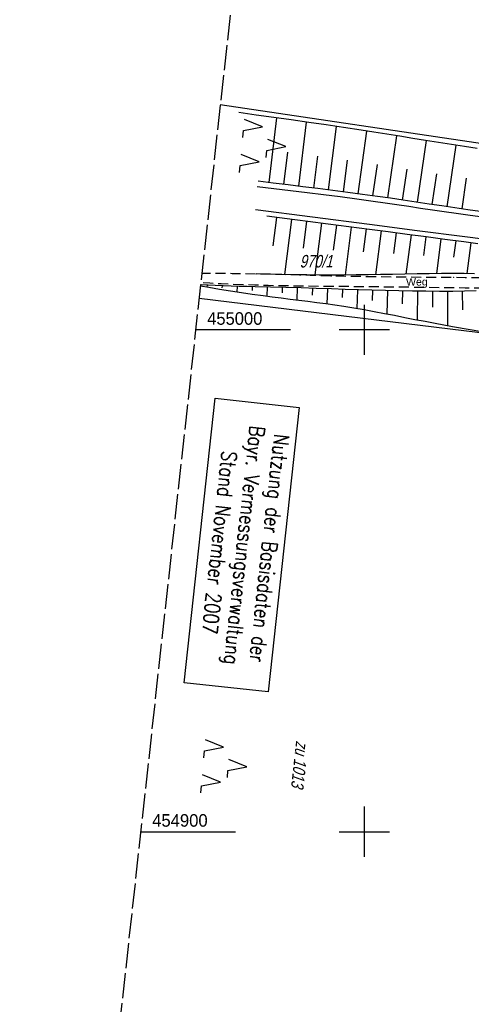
# Model space of a CAD drawing. Extents: x 509531 to 509917, y 454649 to 455599.
# Tile 7 of 26: x 509531 to 509621, y 454866 to 455062. Entities that reach past the tile are written whole.
import ezdxf

# ---------------------------------------------------------------- set-up
doc = ezdxf.new("R2010")
doc.units = 0
doc.header["$LTSCALE"] = 10
doc.header["$MEASUREMENT"] = 0
for name, pattern in [('LT00', [0]), ('LT11', [0.3, 0.2, -0.1]), ('LT14', [0.6, 0.5, -0.1])]:
    doc.linetypes.add(name, pattern=pattern)
doc.layers.get('0').update_dxf_attribs({"linetype": 'LT00'})
for name, color, linetype in [('--EK_FBR', 1, 'LT00'), ('DFK_FLUR_NR', 250, 'LT00'), ('DFK_KATASTER', 250, 'LT00'), ('DFK_NUTZUNG', 250, 'LT00'), ('DFK_STAND', 22, 'LT00'), ('FELDWEG_TEXT', 250, 'Continuous'), ('V116_AFBR_BAB', 250, 'LT00'), ('V116_BOESCH', 250, 'LT00'), ('V116_BOSCHUNG', 250, 'LT00'), ('V116_FELDWEG', 250, 'LT11'), ('V116_RASTER', 250, 'LT00')]:
    doc.layers.add(name, color=color, linetype=linetype)
doc.layers.add('-BLATT_116-RAND', color=7, linetype='LT14', plot=False)
doc.styles.add('Beschrift', font='ARIAL.TTF')
doc.styles.get("Standard").update_dxf_attribs({"font": 'ARIAL.TTF'})
doc.styles.add('Versorgungsltg', font='ARIAL.TTF', dxfattribs={"width": 0.8, "height": 2})

# ---------------------------------------------------------------- blocks, each defined once
blk = doc.blocks.new('SYMB7221')
at = {"color": 0, "linetype": 'ByBlock'}
for p, q in [((0, 0.435), (-0.11, 0.065)), ((0.11, 0.065), (0, 0.435)), ((0.25, 0.065), (0.11, 0.065)), ((-0.35, -0.065), (-0.46, -0.435)), ((0.35, -0.065), (0.24, -0.435))]:
    blk.add_line(p, q, dxfattribs=at)
for points in [[(-0.1, -0.435), (-0.24, -0.435), (-0.35, -0.065)], [(0.6, -0.435), (0.46, -0.435), (0.35, -0.065)]]:
    blk.add_lwpolyline(points, dxfattribs=at)
blk = doc.blocks.new('SYMB0011')
at = {"color": 0, "linetype": 'ByBlock'}
for p, q in [((0.5, 0), (-0.5, 0)), ((0, 0.5), (0, -0.5))]:
    blk.add_line(p, q, dxfattribs=at)

msp = doc.modelspace()

# ---------------------------------------------------------------- linework, layer by layer
at = {"layer": '--EK_FBR'}
for points in [[(509578.7, 455028.58), (509582.01, 455028.18), (509585.31, 455027.78), (509588.61, 455027.37), (509591.91, 455026.96), (509595.21, 455026.53), (509598.51, 455026.09), (509601.81, 455025.64), (509604.16, 455025.3), (509606.52, 455024.95), (509608.87, 455024.61), (509611.23, 455024.26), (509613.58, 455023.91), (509615.94, 455023.57), (509618.3, 455023.24), (509620.66, 455022.91), (509623.07, 455022.6)], [(509662.28, 455012.29), (509661.93, 455013.4), (509656.46, 455014.06), (509639.88, 455016), (509620.06, 455018.51), (509610.56, 455019.74), (509601.05, 455020.97), (509589.69, 455022.45), (509578.32, 455023.92)]]:
    msp.add_lwpolyline(points, dxfattribs=at)
at = {"layer": '-BLATT_116-RAND'}
msp.add_lwpolyline([(509632.05, 455599.46), (509531.37, 454679.95), (509816.66, 454648.72), (509917.34, 455568.22), (509632.05, 455599.46)], dxfattribs=at)
at = {"layer": 'DFK_KATASTER'}
for p, q in [((509693.06, 455026.75), (509571.32, 455044.84)), ((509686.61, 454991.71), (509567.09, 455006.21))]:
    msp.add_line(p, q, dxfattribs=at)
at = {"layer": 'DFK_STAND'}
msp.add_lwpolyline([(509587.04, 454984.52), (509580.84, 454927.86), (509564.12, 454929.69), (509570.33, 454986.35)], close=True, dxfattribs=at)
at = {"layer": 'V116_AFBR_BAB'}
for points in [[(509578.7, 455028.58), (509582.01, 455028.18), (509585.31, 455027.78), (509588.61, 455027.37), (509591.91, 455026.96), (509595.21, 455026.53), (509598.51, 455026.09), (509601.81, 455025.64), (509604.16, 455025.3), (509606.52, 455024.95), (509608.87, 455024.61), (509611.23, 455024.26), (509613.58, 455023.91), (509615.94, 455023.57), (509618.3, 455023.24), (509620.66, 455022.91), (509623.07, 455022.6)], [(509662.28, 455012.29), (509661.93, 455013.4), (509656.46, 455014.06), (509639.88, 455016), (509620.06, 455018.51), (509610.56, 455019.74), (509601.05, 455020.97), (509589.69, 455022.45), (509578.32, 455023.92)]]:
    msp.add_lwpolyline(points, dxfattribs=at)
at = {"layer": 'V116_BOESCH'}
for points in [[(509622.52, 455036.15), (509619.95, 455036.53), (509617.37, 455036.92), (509614.8, 455037.33), (509612.23, 455037.73), (509609.66, 455038.14), (509607.09, 455038.55), (509604.52, 455038.96), (509601.94, 455039.36), (509599.37, 455039.76), (509595.89, 455040.29), (509592.41, 455040.81), (509588.93, 455041.31), (509585.45, 455041.81), (509581.97, 455042.29), (509578.48, 455042.78), (509575, 455043.26)], [(509624.07, 455023.45), (509620.61, 455023.93), (509618.04, 455024.29), (509615.48, 455024.67), (509612.91, 455025.05), (509610.34, 455025.44), (509607.78, 455025.82), (509605.21, 455026.2), (509602.64, 455026.56), (509599.68, 455026.98), (509596.71, 455027.38), (509593.74, 455027.76), (509590.77, 455028.14), (509587.79, 455028.51), (509584.82, 455028.87), (509581.85, 455029.23), (509578.87, 455029.59)], [(509622.65, 455017.15), (509619.85, 455017.52), (509616.08, 455018.01), (509612.32, 455018.51), (509608.55, 455019.01), (509604.79, 455019.51), (509601.02, 455020), (509596.93, 455020.53), (509592.84, 455021.06), (509588.75, 455021.59), (509584.66, 455022.11), (509580.57, 455022.62)], [(509621.98, 455011.18), (509619.89, 455011.19), (509617.79, 455011.2), (509615.37, 455011.19), (509612.94, 455011.16), (509610.51, 455011.13), (509608.08, 455011.09), (509605.66, 455011.04), (509603.23, 455011), (509600.8, 455010.96), (509598.38, 455010.93), (509595.95, 455010.91), (509593.53, 455010.9), (509591.04, 455010.91), (509588.55, 455010.94), (509586.06, 455010.98), (509583.58, 455011.03), (509581.09, 455011.09), (509578.6, 455011.15)], [(509567.37, 455008.73), (509569.02, 455008.46), (509571.19, 455008.1), (509573.35, 455007.76), (509575.52, 455007.43), (509577.69, 455007.11), (509579.86, 455006.81), (509581.65, 455006.57), (509583.43, 455006.35), (509585.22, 455006.13), (509587, 455005.91), (509588.79, 455005.69), (509590.57, 455005.46), (509592.35, 455005.22), (509594.13, 455004.97), (509595.91, 455004.71), (509597.95, 455004.38), (509599.97, 455004.03), (509602, 455003.66), (509604.02, 455003.27), (509606.05, 455002.88), (509608.07, 455002.48), (509610.09, 455002.08), (509612.11, 455001.69), (509614.14, 455001.3), (509617.6, 455000.67), (509621.07, 455000.06), (509624.54, 454999.49)], [(509622.31, 455007.73), (509619.99, 455007.69), (509617.67, 455007.66), (509614.98, 455007.65), (509612.29, 455007.67), (509609.61, 455007.7), (509606.92, 455007.75), (509604.23, 455007.81), (509601.54, 455007.89), (509598.86, 455007.97), (509596.17, 455008.05), (509593.49, 455008.14), (509590.45, 455008.24), (509587.41, 455008.34), (509584.37, 455008.43), (509581.33, 455008.51), (509578.29, 455008.58), (509576.7, 455008.61), (509575.11, 455008.64), (509573.52, 455008.68), (509571.92, 455008.73), (509570.33, 455008.8), (509568.92, 455008.88), (509567.51, 455008.97), (509567.39, 455008.98)]]:
    msp.add_lwpolyline(points, dxfattribs=at)
at = {"layer": 'V116_BOSCHUNG'}
for p, q in [((509581.04, 455029.33), (509582.57, 455042.21)), ((509586.97, 455028.61), (509588.53, 455041.37)), ((509592.9, 455027.87), (509594.5, 455040.5)), ((509598.78, 455027.1), (509600.5, 455039.59)), ((509604.67, 455026.27), (509606.48, 455038.65)), ((509610.58, 455025.4), (509612.43, 455037.7)), ((509616.53, 455024.52), (509618.34, 455036.78)), ((509584, 455028.97), (509584.78, 455035.38)), ((509589.93, 455028.24), (509590.73, 455034.59)), ((509595.85, 455027.49), (509596.67, 455033.77)), ((509601.73, 455026.69), (509602.61, 455032.91)), ((509607.63, 455025.84), (509608.54, 455032.01)), ((509613.55, 455024.96), (509614.47, 455031.1)), ((509619.52, 455024.08), (509620.4, 455030.21)), ((509582.53, 455022.38), (509581.81, 455016.73)), ((509585.51, 455022), (509584.1, 455011.02)), ((509588.48, 455021.62), (509587.8, 455016.29)), ((509591.46, 455021.24), (509590.14, 455010.92)), ((509594.44, 455020.86), (509593.8, 455015.88)), ((509597.41, 455020.47), (509596.18, 455010.91)), ((509600.39, 455020.09), (509599.8, 455015.51)), ((509603.36, 455019.69), (509602.24, 455010.98)), ((509606.35, 455019.3), (509605.8, 455015.17)), ((509609.32, 455018.91), (509608.29, 455011.09)), ((509612.29, 455018.51), (509611.81, 455014.83)), ((509615.26, 455018.12), (509614.37, 455011.18)), ((509618.23, 455017.73), (509617.81, 455014.46)), ((509621.21, 455017.34), (509620.42, 455011.19)), ((509568.69, 455008.89), (509568.67, 455008.51)), ((509571.68, 455008.74), (509571.66, 455008.39)), ((509574.67, 455008.65), (509574.64, 455007.56)), ((509577.67, 455008.59), (509577.65, 455007.86)), ((509580.67, 455008.53), (509580.62, 455006.71)), ((509583.67, 455008.45), (509583.64, 455007.39)), ((509586.67, 455008.36), (509586.6, 455005.96)), ((509589.67, 455008.27), (509589.63, 455006.93)), ((509592.67, 455008.17), (509592.58, 455005.19)), ((509595.66, 455008.07), (509595.62, 455006.42)), ((509598.66, 455007.97), (509598.55, 455004.27)), ((509601.66, 455007.88), (509601.6, 455005.81)), ((509604.65, 455007.8), (509604.53, 455003.18)), ((509607.64, 455007.73), (509607.58, 455005.16)), ((509610.62, 455007.69), (509610.54, 455002)), ((509613.6, 455007.66), (509613.57, 455004.54)), ((509616.56, 455007.66), (509616.58, 455000.85)), ((509619.53, 455007.68), (509619.57, 455004))]:
    msp.add_line(p, q, dxfattribs=at)
at = {"layer": 'V116_FELDWEG', "flags": 128}
for points in [[(509662.28, 455012.29), (509660.3, 455012.19), (509658.32, 455012.09), (509656.35, 455011.98), (509654.37, 455011.86), (509652.39, 455011.72), (509650.75, 455011.59), (509649.11, 455011.45), (509647.48, 455011.31), (509645.84, 455011.16), (509644.2, 455011.02), (509642.56, 455010.89), (509640.92, 455010.77), (509638.62, 455010.64), (509636.31, 455010.53), (509634, 455010.45), (509631.69, 455010.4), (509629.38, 455010.37), (509627.07, 455010.36), (509624.76, 455010.36), (509622.44, 455010.37), (509620.13, 455010.38), (509617.82, 455010.4), (509614.78, 455010.42), (509611.74, 455010.44), (509608.69, 455010.47), (509605.65, 455010.5), (509602.62, 455010.53), (509599.58, 455010.58), (509596.54, 455010.63), (509593.5, 455010.7), (509591.37, 455010.76), (509589.24, 455010.82), (509587.11, 455010.89), (509584.98, 455010.95), (509582.85, 455011.01), (509580.72, 455011.07), (509578.59, 455011.11), (509576.14, 455011.15), (509573.69, 455011.18), (509571.23, 455011.19), (509568.78, 455011.2), (509567.64, 455011.2)], [(509662.84, 455010.33), (509652.24, 455009.56), (509650.61, 455009.43), (509648.99, 455009.3), (509647.36, 455009.16), (509645.74, 455009.01), (509644.11, 455008.88), (509642.49, 455008.75), (509640.86, 455008.63), (509638.56, 455008.5), (509636.26, 455008.4), (509633.95, 455008.33), (509631.64, 455008.28), (509629.34, 455008.26), (509627.03, 455008.26), (509624.72, 455008.27), (509622.41, 455008.29), (509620.1, 455008.32), (509617.79, 455008.35), (509612.96, 455008.41), (509608.13, 455008.47), (509603.31, 455008.53), (509598.48, 455008.58), (509593.66, 455008.63), (509591.1, 455008.65), (509588.54, 455008.68), (509585.99, 455008.71), (509583.43, 455008.75), (509580.88, 455008.81), (509578.32, 455008.88), (509576.04, 455008.96), (509573.76, 455009.05), (509571.49, 455009.16), (509569.21, 455009.27), (509567.43, 455009.36)]]:
    msp.add_lwpolyline(points, dxfattribs=at)
at = {"layer": 'V116_RASTER'}
for p, q in [((509600, 455005), (509600, 454995)), ((509585.29, 455000), (509566.41, 455000)), ((509605, 455000), (509595, 455000)), ((509600, 454905), (509600, 454895)), ((509555.46, 454900), (509574.34, 454900)), ((509595, 454900), (509605, 454900))]:
    msp.add_line(p, q, dxfattribs=at)

# ---------------------------------------------------------------- block references
at = {"layer": 'DFK_NUTZUNG', "xscale": 10.00000000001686, "yscale": 10, "zscale": 10, "rotation": 264.7377100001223}
for p in [(509580.03, 455036.89), (509572.31, 454913.33)]:
    msp.add_blockref('SYMB7221', p, dxfattribs=at)
at = {"layer": 'V116_FELDWEG', "xscale": 0.09999999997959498, "yscale": 0.09999999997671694, "zscale": 0.1, "rotation": 263.7512999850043}
for p in [(509578.59, 455011.11), (509593.5, 455010.7), (509578.32, 455008.88), (509593.66, 455008.63), (509617.82, 455010.4), (509617.79, 455008.35)]:
    msp.add_blockref('SYMB0011', p, dxfattribs=at)

# ---------------------------------------------------------------- texts
at = {"layer": 'DFK_FLUR_NR', "oblique": 13.754, "width": 0.75}
for s, rotation, p in [('970/1', 0.0012, (509587.14, 455012.41)), ('zu 1013', 263.7513, (509586.44, 454918.19))]:
    msp.add_text(s, height=2.5, rotation=rotation, dxfattribs=at).set_placement(p)
at = {"layer": 'DFK_STAND', "insert": (509582.61, 454956.34), "char_height": 3, "width": 55.058, "attachment_point": 2, "rotation": 263.7513, "style": 'Versorgungsltg'}
msp.add_mtext('{\\Fromans|c0;Nutzung der Basisdaten der Bayr. Vermessungsverwaltung\\PStand November 2007}', dxfattribs=at)
at = {"layer": 'FELDWEG_TEXT', "insert": (509608.35, 455008.31), "char_height": 1.5, "attachment_point": 7, "rotation": 1.0659, "style": 'Beschrift'}
msp.add_mtext('Weg', dxfattribs=at)
at = {"layer": 'V116_RASTER'}
for s, width, p in [(' 455000', 0.944, (509567.79, 455001)), (' 454900', 0.948, (509556.84, 454901))]:
    msp.add_text(s, height=2.5, rotation=-0.0012, dxfattribs=dict(at, width=width)).set_placement(p)

doc.saveas('drawing.dxf')
